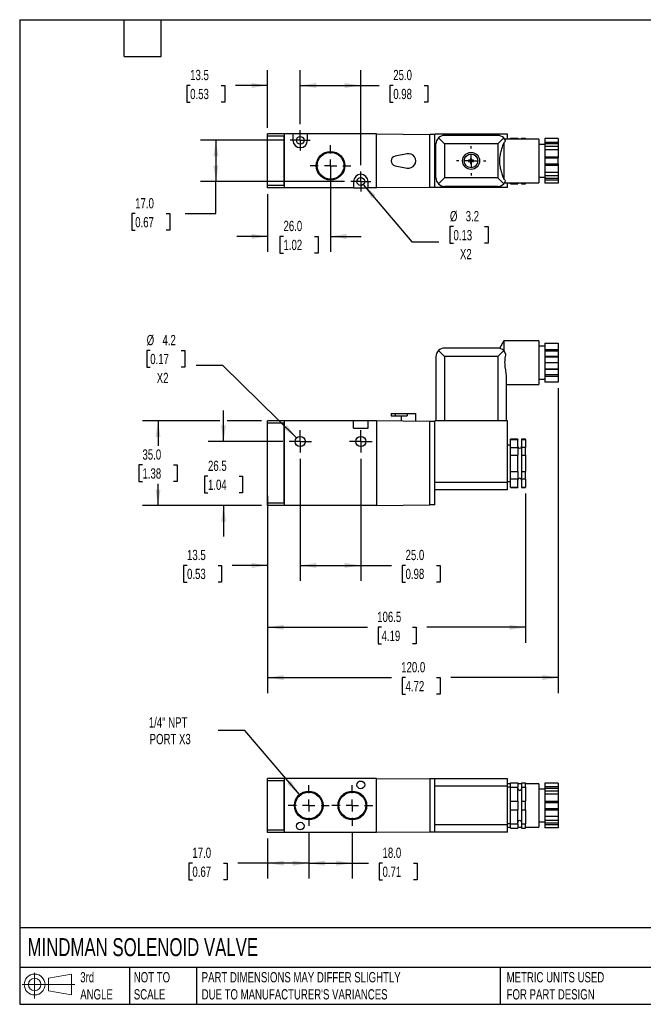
# Model space of a CAD drawing. Header units: millimetres. Extents: x 13 to 546, y 13 to 419.
# Tile 1 of 2: x 13 to 270, y 13 to 419. Entities that reach past the tile are written whole.
import ezdxf

# ---------------------------------------------------------------- set-up
doc = ezdxf.new("R2010")
doc.units = ezdxf.units.MM
doc.header["$LTSCALE"] = 2
doc.linetypes.add('SLD-Center', pattern=[19.05, 15.24, -1.27, 1.27, -1.27])
doc.linetypes.add('SLD-Solid', pattern=[0])
doc.layers.add('CENTER', color=40, linetype='SLD-Center')
doc.layers.add('SLD-DEFPOINTS', color=7, linetype='Continuous')
doc.layers.add('DIMENSIONS', color=140, linetype='SLD-Solid', lineweight=25)
doc.layers.add('TEXT', color=140, linetype='SLD-Solid', lineweight=25)
doc.styles.add('SLDTEXTSTYLE0', font='TXT', dxfattribs={"width": 0.7})
doc.dimstyles.new('SLDDIMSTYLE0', dxfattribs={"dimtxt": 4.316016, "dimasz": 6.604, "dimexe": 0, "dimexo": 0.0625, "dimgap": 1.079004, "dimtad": 0, "dimtih": 1, "dimtoh": 1, "dimdec": 1, "dimrnd": 1e-09, "dimzin": 12, "dimdsep": 46, "dimtxsty": 'SLDTEXTSTYLE0', "dimsah": 1, "dimcen": 0.09, "dimadec": 0, "dimazin": 3, "dimtfac": 1, "dimtdec": 1, "dimtmove": 0, "dimatfit": 0, "dimfxl": 0, "dimfrac": 2, "dimtolj": 1, "dimtzin": 12, "dimarcsym": 0})
doc.dimstyles.new('SLDDIMSTYLE1', dxfattribs={"dimtxt": 4.316016, "dimasz": 6.604, "dimexe": 0, "dimexo": 0.0625, "dimgap": 1.079004, "dimtad": 0, "dimtih": 1, "dimtoh": 1, "dimdec": 1, "dimrnd": 1e-09, "dimzin": 4, "dimdsep": 46, "dimtxsty": 'SLDTEXTSTYLE0', "dimsah": 1, "dimcen": 0.09, "dimadec": 0, "dimazin": 1, "dimtfac": 1, "dimtdec": 1, "dimtofl": 0, "dimtmove": 0, "dimatfit": 3, "dimfxl": 0, "dimfrac": 2, "dimtolj": 1, "dimtzin": 12, "dimarcsym": 0})
doc.dimstyles.new('SLDDIMSTYLE2', dxfattribs={"dimtxt": 4.316016, "dimasz": 6.604, "dimexe": 0, "dimexo": 0.0625, "dimgap": 1.079004, "dimtad": 0, "dimtih": 1, "dimtoh": 1, "dimdec": 1, "dimrnd": 1e-09, "dimzin": 12, "dimdsep": 46, "dimtxsty": 'SLDTEXTSTYLE0', "dimsah": 1, "dimcen": 0, "dimadec": 0, "dimazin": 3, "dimtfac": 1, "dimtdec": 1, "dimtofl": 0, "dimtmove": 0, "dimatfit": 3, "dimfxl": 0, "dimfrac": 2, "dimtolj": 1, "dimtzin": 12, "dimarcsym": 0})
doc.dimstyles.new('SLDDIMSTYLE3', dxfattribs={"dimtxt": 4.316016, "dimasz": 6.604, "dimexe": 0, "dimexo": 0.0625, "dimgap": 1.079004, "dimtad": 0, "dimtih": 1, "dimtoh": 1, "dimdec": 1, "dimrnd": 1e-09, "dimzin": 12, "dimdsep": 46, "dimtxsty": 'SLDTEXTSTYLE0', "dimsah": 1, "dimcen": 0.09, "dimadec": 0, "dimazin": 3, "dimtfac": 1, "dimtdec": 1, "dimtofl": 0, "dimtmove": 0, "dimatfit": 3, "dimfxl": 0, "dimfrac": 2, "dimtolj": 1, "dimtzin": 12, "dimarcsym": 0})
doc.dimstyles.new('SLDDIMSTYLE4', dxfattribs={"dimtxt": 4.316016, "dimasz": 6.604, "dimexe": 0, "dimexo": 0.0625, "dimgap": 1.079004, "dimtad": 0, "dimtih": 1, "dimtoh": 1, "dimdec": 1, "dimrnd": 1e-09, "dimzin": 4, "dimdsep": 46, "dimtxsty": 'SLDTEXTSTYLE0', "dimsah": 1, "dimcen": 0.09, "dimadec": 0, "dimazin": 1, "dimtfac": 1, "dimtdec": 1, "dimtmove": 0, "dimatfit": 0, "dimfxl": 0, "dimfrac": 2, "dimtolj": 1, "dimtzin": 12, "dimarcsym": 0})
doc.dimstyles.new('SLDDIMSTYLE5', dxfattribs={"dimtxt": 4.316016, "dimasz": 6.604, "dimexe": 0, "dimexo": 0.0625, "dimgap": 1.079004, "dimtad": 0, "dimtih": 1, "dimtoh": 1, "dimdec": 1, "dimrnd": 1e-09, "dimzin": 12, "dimdsep": 46, "dimtxsty": 'SLDTEXTSTYLE0', "dimsah": 1, "dimcen": 0, "dimadec": 0, "dimazin": 3, "dimtfac": 1, "dimtdec": 1, "dimtofl": 0, "dimtmove": 0, "dimatfit": 3, "dimfxl": 0, "dimfrac": 2, "dimtolj": 1, "dimtzin": 12, "dimarcsym": 0})

# ---------------------------------------------------------------- blocks, each defined once
blk = doc.blocks.new('Block11')
at = {"color": 7, "linetype": 'SLD-Solid', "lineweight": 18}
for p, q in [((5.18, 10.62), (5.18, 0)), ((10.96, 8.33), (20.35, 10.06)), ((10.96, 3.19), (10.96, 8.33)), ((20.35, 10.06), (20.35, 1.46)), ((0, 5.76), (21.75, 5.76)), ((10.96, 3.19), (20.35, 1.46))]:
    blk.add_line(p, q, dxfattribs=at)
for radius in [4.3, 2.57]:
    blk.add_circle((5.18, 5.76), radius, dxfattribs=at)
blk = doc.blocks.new('Block12')
at = {"layer": 'SLD-DEFPOINTS'}
blk.add_blockref('Block11', (0, 0), dxfattribs=at)
blk = doc.blocks.new('_D')
at = {"layer": 'DIMENSIONS'}
for p, q in [((128.51, 237.85), (128.51, 187.51)), ((115.01, 215.99), (115.01, 187.51)), ((81.78, 193.86), (80.33, 193.86)), ((80.33, 193.86), (80.33, 187)), ((94.6, 193.86), (96.05, 193.86)), ((96.05, 193.86), (96.05, 187)), ((115.01, 193.86), (100.45, 193.86)), ((128.51, 193.86), (141.21, 193.86)), ((80.33, 187), (81.78, 187)), ((96.05, 187), (94.6, 187))]:
    blk.add_line(p, q, dxfattribs=at)
for points in [[(115.01, 193.86), (108.41, 194.87), (108.41, 192.84)], [(128.51, 193.86), (135.11, 192.84), (135.11, 194.87)]]:
    blk.add_solid(points, dxfattribs=at)
at = {"layer": 'DIMENSIONS', "char_height": 4.233, "attachment_point": 1, "style": 'SLDTEXTSTYLE0'}
for s, insert in [('13.5', (81.78, 200.28)), ('0.53', (81.78, 192.46))]:
    blk.add_mtext(s, dxfattribs=dict(at, insert=insert))
blk = doc.blocks.new('_D_1')
at = {"layer": 'DIMENSIONS'}
for p, q in [((128.51, 237.85), (128.51, 187.51)), ((153.51, 237.85), (153.51, 187.51)), ((128.51, 193.86), (153.51, 193.86)), ((153.51, 193.86), (166.14, 193.86)), ((171.99, 193.86), (170.54, 193.86)), ((170.54, 193.86), (170.54, 187)), ((184.81, 193.86), (186.26, 193.86)), ((186.26, 193.86), (186.26, 187)), ((170.54, 187), (171.99, 187)), ((186.26, 187), (184.81, 187))]:
    blk.add_line(p, q, dxfattribs=at)
for points in [[(128.51, 193.86), (135.11, 192.84), (135.11, 194.87)], [(153.51, 193.86), (146.91, 194.87), (146.91, 192.84)]]:
    blk.add_solid(points, dxfattribs=at)
at = {"layer": 'DIMENSIONS', "char_height": 4.233, "attachment_point": 1, "style": 'SLDTEXTSTYLE0'}
for s, insert in [('25.0', (171.99, 200.28)), ('0.98', (171.99, 192.46))]:
    blk.add_mtext(s, dxfattribs=dict(at, insert=insert))
blk = doc.blocks.new('_D_2')
at = {"layer": 'DIMENSIONS'}
for p, q in [((66.59, 282.56), (65.14, 282.56)), ((65.14, 282.56), (65.14, 275.7)), ((79.41, 282.56), (80.86, 282.56)), ((80.86, 282.56), (80.86, 275.7)), ((65.14, 275.7), (66.59, 275.7)), ((80.86, 275.7), (79.41, 275.7)), ((96.6, 276.3), (85.49, 276.3)), ((127.01, 246.5), (96.6, 276.3))]:
    blk.add_line(p, q, dxfattribs=at)
blk.add_solid([(127.01, 246.5), (123, 251.84), (121.58, 250.39)], dxfattribs=at)
at = {"layer": 'DIMENSIONS', "char_height": 4.233, "attachment_point": 1, "style": 'SLDTEXTSTYLE0'}
for s, insert in [('%%c', (65.12, 288.99)), ('4.2', (71.64, 288.99)), ('0.17', (66.59, 281.16)), ('X2', (69.27, 273.34))]:
    blk.add_mtext(s, dxfattribs=dict(at, insert=insert))
blk = doc.blocks.new('_D_3')
at = {"layer": 'DIMENSIONS'}
for p, q in [((96.84, 245.03), (96.84, 257.73)), ((121.33, 245.03), (90.49, 245.03)), ((90.43, 230.67), (88.98, 230.67)), ((88.98, 230.67), (88.98, 223.81)), ((103.26, 230.67), (104.7, 230.67)), ((104.7, 230.67), (104.7, 223.81)), ((88.98, 223.81), (90.43, 223.81)), ((104.7, 223.81), (103.26, 223.81)), ((112.47, 218.53), (90.49, 218.53)), ((96.84, 218.53), (96.84, 205.83))]:
    blk.add_line(p, q, dxfattribs=at)
for points in [[(96.84, 245.03), (97.86, 251.63), (95.83, 251.63)], [(96.84, 218.53), (95.83, 211.92), (97.86, 211.92)]]:
    blk.add_solid(points, dxfattribs=at)
at = {"layer": 'DIMENSIONS', "char_height": 4.233, "attachment_point": 1, "style": 'SLDTEXTSTYLE0'}
for s, insert in [('26.5', (90.43, 237.1)), ('1.04', (90.43, 229.27))]:
    blk.add_mtext(s, dxfattribs=dict(at, insert=insert))
blk = doc.blocks.new('_D_4')
at = {"layer": 'DIMENSIONS'}
for p, q in [((235.01, 266.99), (235.01, 141.19)), ((115.01, 215.99), (115.01, 141.19)), ((115.01, 147.54), (166.14, 147.54)), ((171.99, 147.54), (170.54, 147.54)), ((170.54, 147.54), (170.54, 140.68)), ((184.81, 147.54), (186.26, 147.54)), ((186.26, 147.54), (186.26, 140.68)), ((235.01, 147.54), (190.66, 147.54)), ((170.54, 140.68), (171.99, 140.68)), ((186.26, 140.68), (184.81, 140.68))]:
    blk.add_line(p, q, dxfattribs=at)
for points in [[(115.01, 147.54), (121.61, 146.53), (121.61, 148.56)], [(235.01, 147.54), (228.41, 148.56), (228.41, 146.53)]]:
    blk.add_solid(points, dxfattribs=at)
at = {"layer": 'DIMENSIONS', "char_height": 4.233, "attachment_point": 1, "style": 'SLDTEXTSTYLE0'}
for s, insert in [('120.0', (170.19, 153.97)), ('4.72', (171.99, 146.14))]:
    blk.add_mtext(s, dxfattribs=dict(at, insert=insert))
blk = doc.blocks.new('_D_5')
at = {"layer": 'DIMENSIONS'}
for p, q in [((95.32, 253.53), (63.45, 253.53)), ((69.8, 253.53), (69.8, 243.15)), ((112.47, 253.53), (98.37, 253.53)), ((63.39, 235.32), (61.94, 235.32)), ((61.94, 235.32), (61.94, 228.46)), ((76.22, 235.32), (77.67, 235.32)), ((77.67, 235.32), (77.67, 228.46)), ((61.94, 228.46), (63.39, 228.46)), ((77.67, 228.46), (76.22, 228.46)), ((69.8, 218.53), (69.8, 227.5)), ((112.47, 218.53), (63.45, 218.53))]:
    blk.add_line(p, q, dxfattribs=at)
for points in [[(69.8, 253.53), (68.79, 246.92), (70.82, 246.92)], [(69.8, 218.53), (70.82, 225.13), (68.79, 225.13)]]:
    blk.add_solid(points, dxfattribs=at)
at = {"layer": 'DIMENSIONS', "char_height": 4.233, "attachment_point": 1, "style": 'SLDTEXTSTYLE0'}
for s, insert in [('35.0', (63.39, 241.75)), ('1.38', (63.39, 233.92))]:
    blk.add_mtext(s, dxfattribs=dict(at, insert=insert))
blk = doc.blocks.new('_D_6')
at = {"layer": 'DIMENSIONS'}
for p, q in [((115.01, 222.59), (115.01, 161.96)), ((221.51, 223.49), (221.51, 161.96)), ((115.01, 168.31), (156.23, 168.31)), ((162.08, 168.31), (160.63, 168.31)), ((160.63, 168.31), (160.63, 161.45)), ((174.9, 168.31), (176.35, 168.31)), ((176.35, 168.31), (176.35, 161.45)), ((221.51, 168.31), (180.75, 168.31)), ((160.63, 161.45), (162.08, 161.45)), ((176.35, 161.45), (174.9, 161.45))]:
    blk.add_line(p, q, dxfattribs=at)
for points in [[(115.01, 168.31), (121.61, 167.29), (121.61, 169.32)], [(221.51, 168.31), (214.91, 169.32), (214.91, 167.29)]]:
    blk.add_solid(points, dxfattribs=at)
at = {"layer": 'DIMENSIONS', "char_height": 4.233, "attachment_point": 1, "style": 'SLDTEXTSTYLE0'}
for s, insert in [('106.5', (160.28, 174.73)), ('4.19', (162.08, 166.9))]:
    blk.add_mtext(s, dxfattribs=dict(at, insert=insert))
blk = doc.blocks.new('SW_CENTERMARKSYMBOL_0')
at = {"layer": 'CENTER', "color": 0}
for p, q in [((0, 2.54), (0, 4.64)), ((-2.54, 0), (-4.64, 0)), ((0, 0), (-2.54, 0)), ((0, 0), (0, 2.54)), ((0, 0), (0, -2.54)), ((0, 0), (2.54, 0)), ((2.54, 0), (4.64, 0)), ((0, -2.54), (0, -4.64))]:
    blk.add_line(p, q, dxfattribs=at)
blk = doc.blocks.new('SW_CENTERMARKSYMBOL_1')
at = {"layer": 'CENTER', "color": 0}
for p, q in [((0, 2.54), (0, 4.64)), ((-2.54, 0), (-4.64, 0)), ((0, 0), (-2.54, 0)), ((0, 0), (0, 2.54)), ((0, 0), (0, -2.54)), ((0, 0), (2.54, 0)), ((2.54, 0), (4.64, 0)), ((0, -2.54), (0, -4.64))]:
    blk.add_line(p, q, dxfattribs=at)
blk = doc.blocks.new('_D_10')
at = {"layer": 'DIMENSIONS'}
for p, q in [((115.01, 374.5), (115.01, 398.31)), ((128.51, 375.99), (128.51, 398.31)), ((83.08, 391.96), (81.63, 391.96)), ((81.63, 391.96), (81.63, 385.1)), ((95.9, 391.96), (97.35, 391.96)), ((97.35, 391.96), (97.35, 385.1)), ((115.01, 391.96), (101.75, 391.96)), ((128.51, 391.96), (141.21, 391.96)), ((81.63, 385.1), (83.08, 385.1)), ((97.35, 385.1), (95.9, 385.1))]:
    blk.add_line(p, q, dxfattribs=at)
for points in [[(115.01, 391.96), (108.41, 392.97), (108.41, 390.94)], [(128.51, 391.96), (135.11, 390.94), (135.11, 392.97)]]:
    blk.add_solid(points, dxfattribs=at)
at = {"layer": 'DIMENSIONS', "char_height": 4.233, "attachment_point": 1, "style": 'SLDTEXTSTYLE0'}
for s, insert in [('13.5', (83.08, 398.38)), ('0.53', (83.08, 390.55))]:
    blk.add_mtext(s, dxfattribs=dict(at, insert=insert))
blk = doc.blocks.new('_D_11')
at = {"layer": 'DIMENSIONS'}
for p, q in [((128.51, 375.99), (128.51, 398.31)), ((153.51, 358.99), (153.51, 398.31)), ((128.51, 391.96), (153.51, 391.96)), ((153.51, 391.96), (161.06, 391.96)), ((166.91, 391.96), (165.46, 391.96)), ((165.46, 391.96), (165.46, 385.1)), ((179.73, 391.96), (181.18, 391.96)), ((181.18, 391.96), (181.18, 385.1)), ((165.46, 385.1), (166.91, 385.1)), ((181.18, 385.1), (179.73, 385.1))]:
    blk.add_line(p, q, dxfattribs=at)
for points in [[(128.51, 391.96), (135.11, 390.94), (135.11, 392.97)], [(153.51, 391.96), (146.91, 392.97), (146.91, 390.94)]]:
    blk.add_solid(points, dxfattribs=at)
at = {"layer": 'DIMENSIONS', "char_height": 4.233, "attachment_point": 1, "style": 'SLDTEXTSTYLE0'}
for s, insert in [('25.0', (166.91, 398.38)), ('0.98', (166.91, 390.55))]:
    blk.add_mtext(s, dxfattribs=dict(at, insert=insert))
blk = doc.blocks.new('_D_12')
at = {"layer": 'DIMENSIONS'}
for p, q in [((121.83, 369.31), (87.34, 369.31)), ((93.69, 369.31), (93.69, 352.31)), ((146.83, 352.31), (87.34, 352.31)), ((93.69, 339.04), (93.69, 352.31)), ((60.39, 339.04), (58.94, 339.04)), ((58.94, 339.04), (58.94, 332.18)), ((73.21, 339.04), (74.66, 339.04)), ((74.66, 339.04), (74.66, 332.18)), ((80.99, 339.04), (93.69, 339.04)), ((58.94, 332.18), (60.39, 332.18)), ((74.66, 332.18), (73.21, 332.18))]:
    blk.add_line(p, q, dxfattribs=at)
for points in [[(93.69, 369.31), (92.68, 362.7), (94.71, 362.7)], [(93.69, 352.31), (94.71, 358.91), (92.68, 358.91)]]:
    blk.add_solid(points, dxfattribs=at)
at = {"layer": 'DIMENSIONS', "char_height": 4.233, "attachment_point": 1, "style": 'SLDTEXTSTYLE0'}
for s, insert in [('17.0', (60.39, 345.46)), ('0.67', (60.39, 337.63))]:
    blk.add_mtext(s, dxfattribs=dict(at, insert=insert))
blk = doc.blocks.new('_D_13')
at = {"layer": 'DIMENSIONS'}
for p, q in [((154.54, 351.08), (174.57, 327.42)), ((191.76, 333.69), (190.31, 333.69)), ((190.31, 333.69), (190.31, 326.83)), ((204.58, 333.69), (206.03, 333.69)), ((206.03, 333.69), (206.03, 326.83)), ((174.57, 327.42), (185.69, 327.42)), ((190.31, 326.83), (191.76, 326.83)), ((206.03, 326.83), (204.58, 326.83))]:
    blk.add_line(p, q, dxfattribs=at)
blk.add_solid([(154.54, 351.08), (158.04, 345.39), (159.59, 346.7)], dxfattribs=at)
at = {"layer": 'DIMENSIONS', "char_height": 4.233, "attachment_point": 1, "style": 'SLDTEXTSTYLE0'}
for s, insert in [('%%c', (190.3, 340.12)), ('3.2', (196.81, 340.12)), ('0.13', (191.76, 332.29)), ('X2', (194.44, 324.46))]:
    blk.add_mtext(s, dxfattribs=dict(at, insert=insert))
blk = doc.blocks.new('_D_14')
at = {"layer": 'DIMENSIONS'}
for p, q in [((141.01, 356.27), (141.01, 323.31)), ((115.01, 347.12), (115.01, 323.31)), ((115.01, 329.66), (102.31, 329.66)), ((121.6, 329.66), (120.15, 329.66)), ((120.15, 329.66), (120.15, 322.8)), ((134.42, 329.66), (135.87, 329.66)), ((135.87, 329.66), (135.87, 322.8)), ((141.01, 329.66), (153.71, 329.66)), ((120.15, 322.8), (121.6, 322.8)), ((135.87, 322.8), (134.42, 322.8))]:
    blk.add_line(p, q, dxfattribs=at)
for points in [[(115.01, 329.66), (108.41, 330.67), (108.41, 328.64)], [(141.01, 329.66), (147.61, 328.64), (147.61, 330.67)]]:
    blk.add_solid(points, dxfattribs=at)
at = {"layer": 'DIMENSIONS', "char_height": 4.233, "attachment_point": 1, "style": 'SLDTEXTSTYLE0'}
for s, insert in [('26.0', (121.6, 336.08)), ('1.02', (121.6, 328.25))]:
    blk.add_mtext(s, dxfattribs=dict(at, insert=insert))
blk = doc.blocks.new('SW_CENTERMARKSYMBOL_4')
at = {"layer": 'CENTER', "color": 0}
for p, q in [((0, 5.08), (0, 6.04)), ((-5.08, 0), (-6.04, 0)), ((0, 0), (-2.54, 0)), ((0, 0), (0, 2.54)), ((0, 0), (0, -2.54)), ((0, 0), (2.54, 0)), ((5.08, 0), (6.04, 0)), ((0, -5.08), (0, -6.04))]:
    blk.add_line(p, q, dxfattribs=at)
blk = doc.blocks.new('SW_CENTERMARKSYMBOL_5')
at = {"layer": 'CENTER', "color": 0}
for p, q in [((0, 2.54), (0, 4.14)), ((-2.54, 0), (-4.14, 0)), ((0, 0), (-2.54, 0)), ((0, 0), (0, 2.54)), ((0, 0), (0, -2.54)), ((0, 0), (2.54, 0)), ((2.54, 0), (4.14, 0)), ((0, -2.54), (0, -4.14))]:
    blk.add_line(p, q, dxfattribs=at)
blk = doc.blocks.new('SW_CENTERMARKSYMBOL_6')
at = {"layer": 'CENTER', "color": 0}
for p, q in [((0, 2.54), (0, 4.14)), ((-2.54, 0), (-4.14, 0)), ((0, 0), (-2.54, 0)), ((0, 0), (0, 2.54)), ((0, 0), (0, -2.54)), ((0, 0), (2.54, 0)), ((2.54, 0), (4.14, 0)), ((0, -2.54), (0, -4.14))]:
    blk.add_line(p, q, dxfattribs=at)
blk = doc.blocks.new('SW_CENTERMARKSYMBOL_7')
at = {"layer": 'CENTER', "color": 0}
for p, q in [((0, 5.08), (0, 8.45)), ((-5.08, 0), (-8.45, 0)), ((0, 0), (-2.54, 0)), ((0, 0), (0, 2.54)), ((0, 0), (0, -2.54)), ((0, 0), (2.54, 0)), ((5.08, 0), (8.45, 0)), ((0, -5.08), (0, -8.45))]:
    blk.add_line(p, q, dxfattribs=at)
blk = doc.blocks.new('_D_15')
at = {"layer": 'DIMENSIONS'}
for p, q in [((132.01, 83.77), (132.01, 64.6)), ((115.01, 81.07), (115.01, 64.6)), ((84, 70.95), (82.55, 70.95)), ((82.55, 70.95), (82.55, 64.09)), ((96.83, 70.95), (98.28, 70.95)), ((98.28, 70.95), (98.28, 64.09)), ((115.01, 70.95), (102.68, 70.95)), ((132.01, 70.95), (115.01, 70.95)), ((82.55, 64.09), (84, 64.09)), ((98.28, 64.09), (96.83, 64.09))]:
    blk.add_line(p, q, dxfattribs=at)
for points in [[(115.01, 70.95), (121.61, 69.93), (121.61, 71.96)], [(132.01, 70.95), (125.41, 71.96), (125.41, 69.93)]]:
    blk.add_solid(points, dxfattribs=at)
at = {"layer": 'DIMENSIONS', "char_height": 4.233, "attachment_point": 1, "style": 'SLDTEXTSTYLE0'}
for s, insert in [('17.0', (84, 77.37)), ('0.67', (84, 69.54))]:
    blk.add_mtext(s, dxfattribs=dict(at, insert=insert))
blk = doc.blocks.new('_D_16')
at = {"layer": 'DIMENSIONS'}
for p, q in [((132.01, 83.77), (132.01, 64.6)), ((150.01, 83.77), (150.01, 64.6)), ((132.01, 70.95), (150.01, 70.95)), ((150.01, 70.95), (156.63, 70.95)), ((162.48, 70.95), (161.03, 70.95)), ((161.03, 70.95), (161.03, 64.09)), ((175.3, 70.95), (176.75, 70.95)), ((176.75, 70.95), (176.75, 64.09)), ((161.03, 64.09), (162.48, 64.09)), ((176.75, 64.09), (175.3, 64.09))]:
    blk.add_line(p, q, dxfattribs=at)
for points in [[(132.01, 70.95), (138.61, 69.93), (138.61, 71.96)], [(150.01, 70.95), (143.41, 71.96), (143.41, 69.93)]]:
    blk.add_solid(points, dxfattribs=at)
at = {"layer": 'DIMENSIONS', "char_height": 4.233, "attachment_point": 1, "style": 'SLDTEXTSTYLE0'}
for s, insert in [('18.0', (162.48, 77.37)), ('0.71', (162.48, 69.54))]:
    blk.add_mtext(s, dxfattribs=dict(at, insert=insert))
blk = doc.blocks.new('_D_17')
at = {"layer": 'DIMENSIONS'}
for p, q in [((105.7, 125.7), (94.59, 125.7)), ((128.18, 99.27), (105.7, 125.7))]:
    blk.add_line(p, q, dxfattribs=at)
blk.add_solid([(128.18, 99.27), (124.68, 104.96), (123.13, 103.64)], dxfattribs=at)
at = {"layer": 'DIMENSIONS', "char_height": 4.233, "attachment_point": 1, "style": 'SLDTEXTSTYLE0'}
for s, insert in [('1/4" NPT', (65.99, 131.16)), ('PORT X3', (66.35, 124.3))]:
    blk.add_mtext(s, dxfattribs=dict(at, insert=insert))
blk = doc.blocks.new('SW_CENTERMARKSYMBOL_8')
at = {"layer": 'CENTER', "color": 0}
for p, q in [((0, 5.08), (0, 8.45)), ((-5.08, 0), (-8.45, 0)), ((0, 0), (-2.54, 0)), ((0, 0), (0, 2.54)), ((0, 0), (0, -2.54)), ((0, 0), (2.54, 0)), ((5.08, 0), (8.45, 0)), ((0, -5.08), (0, -8.45))]:
    blk.add_line(p, q, dxfattribs=at)
blk = doc.blocks.new('SW_CENTERMARKSYMBOL_9')
at = {"layer": 'CENTER', "color": 0}
for p, q in [((0, 5.08), (0, 8.45)), ((-5.08, 0), (-8.45, 0)), ((0, 0), (-2.54, 0)), ((0, 0), (0, 2.54)), ((0, 0), (0, -2.54)), ((0, 0), (2.54, 0)), ((5.08, 0), (8.45, 0)), ((0, -5.08), (0, -8.45))]:
    blk.add_line(p, q, dxfattribs=at)

msp = doc.modelspace()

# ---------------------------------------------------------------- linework, layer by layer
for p, q in [((121.91, 371.96), (115.01, 371.96)), ((115.01, 370.96), (115.01, 371.96)), ((121.91, 370.96), (115.01, 370.96)), ((115.01, 350.66), (115.01, 370.96)), ((121.91, 371.96), (121.91, 371.91)), ((121.91, 371.91), (122.01, 371.91)), ((122.01, 371.27), (121.91, 371.27)), ((121.91, 371.27), (121.91, 370.96)), ((121.91, 350.66), (121.91, 370.96)), ((122.01, 349.66), (122.01, 371.96)), ((125.51, 371.96), (122.01, 371.96)), ((125.51, 371.96), (125.51, 369.31)), ((131.51, 371.96), (125.51, 371.96)), ((131.51, 369.31), (131.51, 371.96)), ((160.01, 371.96), (131.51, 371.96)), ((160.01, 349.66), (160.01, 371.96)), ((160.01, 371.96), (182.01, 371.76)), ((182.01, 349.86), (182.01, 371.76)), ((184.01, 371.76), (182.01, 371.76)), ((214.01, 371.81), (184.01, 371.81)), ((184.01, 349.81), (184.01, 371.81)), ((185.54, 370.28), (188.01, 367.81)), ((210.01, 371.31), (188.01, 371.31)), ((210.01, 367.81), (212.49, 370.28)), ((214.01, 369.81), (214.01, 371.81)), ((215.31, 370.22), (218.36, 370.22)), ((215.31, 369.81), (215.31, 370.22)), ((218.36, 370.22), (218.36, 369.81)), ((219.86, 370.22), (221.51, 370.22)), ((219.86, 370.22), (219.86, 369.81)), ((221.51, 369.81), (221.51, 370.22)), ((235.01, 370.04), (229.51, 370.04)), ((229.51, 370.04), (229.51, 368.61)), ((235.01, 370.04), (235.01, 368.61)), ((184.51, 353.81), (184.51, 367.81)), ((188.01, 367.81), (188.01, 353.81)), ((210.01, 367.81), (188.01, 367.81)), ((210.01, 367.81), (210.01, 353.81)), ((212.51, 368.32), (212.51, 353.29)), ((227.01, 369.81), (212.9, 369.81)), ((227.01, 369.81), (227.01, 351.81)), ((229.51, 367.56), (227.01, 367.56)), ((229.51, 368.61), (235.01, 368.61)), ((229.51, 368.61), (229.51, 367.93)), ((229.51, 367.93), (235.01, 367.93)), ((229.51, 367.93), (229.51, 366.86)), ((229.51, 366.86), (235.01, 366.86)), ((229.51, 366.86), (229.51, 365.42)), ((235.01, 368.61), (235.01, 367.93)), ((235.01, 367.93), (235.01, 366.86)), ((235.01, 366.86), (235.01, 365.42)), ((172.63, 363.75), (167.63, 362.77)), ((199.26, 361.81), (198.76, 361.81)), ((198.76, 361.81), (198.76, 361.06)), ((199.26, 361.06), (199.26, 361.81)), ((235.01, 365.42), (229.51, 365.42)), ((229.51, 365.42), (229.51, 362.56)), ((229.51, 362.56), (235.01, 362.56)), ((229.51, 362.56), (229.51, 362.06)), ((229.51, 362.06), (235.01, 362.06)), ((229.51, 362.06), (229.51, 359.56)), ((235.01, 365.42), (235.01, 362.56)), ((235.01, 362.56), (235.01, 362.06)), ((235.01, 359.56), (235.01, 362.06)), ((167.63, 358.84), (172.63, 357.86)), ((198.76, 361.06), (198.01, 361.06)), ((198.01, 361.06), (198.01, 360.56)), ((198.01, 360.56), (198.76, 360.56)), ((198.76, 360.56), (198.76, 359.81)), ((198.76, 359.81), (199.26, 359.81)), ((200.01, 361.06), (199.26, 361.06)), ((199.26, 359.81), (199.26, 360.56)), ((199.26, 360.56), (200.01, 360.56)), ((200.01, 360.56), (200.01, 361.06)), ((229.51, 359.56), (235.01, 359.56)), ((229.51, 359.56), (229.51, 359.06)), ((229.51, 359.06), (235.01, 359.06)), ((229.51, 359.06), (229.51, 356.19)), ((235.01, 359.56), (235.01, 359.06)), ((235.01, 359.06), (235.01, 356.19)), ((188.01, 353.81), (185.54, 351.33)), ((210.01, 353.81), (188.01, 353.81)), ((212.49, 351.33), (210.01, 353.81)), ((227.01, 354.06), (229.51, 354.06)), ((229.51, 356.19), (235.01, 356.19)), ((229.51, 356.19), (229.51, 354.75)), ((229.51, 354.75), (235.01, 354.75)), ((229.51, 354.75), (229.51, 353.68)), ((229.51, 353.68), (235.01, 353.68)), ((229.51, 353.68), (229.51, 353)), ((235.01, 356.19), (235.01, 354.75)), ((235.01, 354.75), (235.01, 353.68)), ((235.01, 353.68), (235.01, 353)), ((121.91, 350.66), (115.01, 350.66)), ((115.01, 349.66), (115.01, 350.66)), ((121.91, 349.66), (115.01, 349.66)), ((121.91, 350.66), (121.91, 350.34)), ((121.91, 350.34), (122.01, 350.34)), ((122.01, 349.71), (121.91, 349.71)), ((121.91, 349.71), (121.91, 349.66)), ((150.51, 349.66), (122.01, 349.66)), ((150.51, 352.31), (150.51, 349.66)), ((150.51, 349.66), (156.51, 349.66)), ((156.51, 349.66), (156.51, 352.31)), ((160.01, 349.66), (156.51, 349.66)), ((182.01, 349.86), (160.01, 349.66)), ((184.01, 349.86), (182.01, 349.86)), ((214.01, 349.81), (184.01, 349.81)), ((210.01, 350.31), (188.01, 350.31)), ((212.9, 351.81), (227.01, 351.81)), ((214.01, 349.81), (214.01, 351.81)), ((215.31, 351.39), (215.31, 351.81)), ((215.31, 351.39), (218.36, 351.39)), ((215.31, 351.39), (218.36, 351.39)), ((218.36, 351.81), (218.36, 351.39)), ((219.86, 351.81), (219.86, 351.39)), ((219.86, 351.39), (221.51, 351.39)), ((219.86, 351.39), (221.51, 351.39)), ((221.51, 351.39), (221.51, 351.81)), ((229.51, 353), (235.01, 353)), ((229.51, 353), (229.51, 351.57)), ((235.01, 351.57), (229.51, 351.57)), ((235.01, 353), (235.01, 351.57)), ((212.51, 286.53), (210.74, 283.45)), ((227.01, 286.53), (212.51, 286.53)), ((212.51, 286.53), (212.51, 282.48)), ((227.01, 286.53), (227.01, 268.53)), ((229.51, 285.53), (235.01, 285.53)), ((229.51, 285.53), (229.51, 283.04)), ((235.01, 285.53), (235.01, 283.04)), ((185.54, 282.5), (188.01, 280.03)), ((210.01, 283.53), (188.01, 283.53)), ((210.01, 280.03), (212.49, 282.5)), ((229.51, 284.28), (227.01, 284.28)), ((229.51, 283.04), (235.01, 283.04)), ((229.51, 283.04), (229.51, 282.36)), ((229.51, 282.36), (235.01, 282.36)), ((229.51, 282.36), (229.51, 280.19)), ((235.01, 283.04), (235.01, 282.36)), ((235.01, 282.36), (235.01, 280.19)), ((184.51, 280.03), (184.51, 253.53)), ((210.01, 280.03), (188.01, 280.03)), ((188.01, 280.03), (188.01, 253.53)), ((210.01, 280.03), (210.01, 253.53)), ((229.51, 280.19), (235.01, 280.19)), ((229.51, 280.19), (229.51, 280.01)), ((229.51, 280.01), (229.51, 277.53)), ((229.51, 280.01), (235.01, 280.01)), ((235.01, 277.53), (229.51, 277.53)), ((229.51, 277.53), (229.51, 275.04)), ((235.01, 280.19), (235.01, 280.01)), ((235.01, 280.01), (235.01, 277.53)), ((235.01, 277.53), (235.01, 275.04)), ((229.51, 275.04), (235.01, 275.04)), ((229.51, 275.04), (229.51, 274.86)), ((229.51, 274.86), (235.01, 274.86)), ((229.51, 274.86), (229.51, 272.69)), ((229.51, 272.69), (235.01, 272.69)), ((229.51, 272.69), (229.51, 272.01)), ((235.01, 275.04), (235.01, 274.86)), ((235.01, 274.86), (235.01, 272.69)), ((235.01, 272.69), (235.01, 272.01)), ((213.51, 271.87), (213.51, 253.53)), ((213.51, 268.53), (227.01, 268.53)), ((227.01, 270.78), (229.51, 270.78)), ((229.51, 272.01), (235.01, 272.01)), ((229.51, 272.01), (229.51, 269.53)), ((235.01, 269.53), (229.51, 269.53)), ((235.01, 272.01), (235.01, 269.53)), ((166.01, 256.53), (166.01, 255.53)), ((166.01, 256.53), (167.63, 256.53)), ((167.63, 256.53), (167.63, 255.53)), ((167.63, 256.53), (172.63, 256.53)), ((172.63, 256.53), (172.63, 255.53)), ((172.63, 256.53), (176.21, 256.53)), ((176.21, 253.31), (176.21, 256.53)), ((115.01, 252.53), (115.01, 253.53)), ((121.91, 253.53), (115.01, 253.53)), ((121.91, 252.53), (115.01, 252.53)), ((115.01, 219.53), (115.01, 252.53)), ((121.91, 253.53), (121.91, 253.48)), ((121.91, 253.48), (122.01, 253.48)), ((122.01, 252.84), (121.91, 252.84)), ((121.91, 252.84), (121.91, 252.53)), ((121.91, 219.53), (121.91, 252.53)), ((122.01, 218.53), (122.01, 253.53)), ((150.51, 253.53), (122.01, 253.53)), ((150.51, 250.53), (150.51, 253.53)), ((156.51, 253.53), (150.51, 253.53)), ((156.51, 250.53), (156.51, 253.53)), ((160.01, 253.53), (156.51, 253.53)), ((160.01, 253.53), (160.01, 218.53)), ((182.01, 253.23), (160.01, 253.53)), ((166.01, 255.53), (167.63, 255.53)), ((167.63, 255.53), (172.63, 255.53)), ((170.21, 255.53), (170.21, 253.39)), ((182.01, 218.83), (182.01, 253.23)), ((184.01, 253.23), (182.01, 253.23)), ((214.01, 253.53), (184.01, 253.53)), ((184.01, 228.03), (184.01, 253.53)), ((214.01, 228.03), (214.01, 253.53)), ((150.51, 250.53), (156.51, 250.53)), ((218.36, 246.03), (215.31, 246.03)), ((215.31, 245.86), (215.31, 246.03)), ((215.31, 245.86), (218.36, 245.86)), ((215.31, 242.5), (215.31, 245.86)), ((218.36, 246.03), (218.36, 245.86)), ((218.36, 242.5), (218.36, 245.86)), ((221.51, 246.03), (219.86, 246.03)), ((219.86, 246.03), (219.86, 245.86)), ((219.86, 245.86), (221.51, 245.86)), ((219.86, 245.86), (219.86, 242.5)), ((221.51, 245.86), (221.51, 246.03)), ((221.51, 245.86), (221.51, 242.5)), ((215.31, 243.53), (214.01, 243.53)), ((215.31, 242.5), (218.36, 242.5)), ((215.31, 239.39), (215.31, 242.5)), ((218.36, 242.5), (218.36, 239.39)), ((221.51, 242.5), (219.86, 242.5)), ((219.86, 242.5), (219.86, 239.39)), ((221.51, 239.39), (221.51, 242.5)), ((215.31, 232.66), (215.31, 239.39)), ((215.31, 239.39), (218.36, 239.39)), ((218.36, 232.66), (218.36, 239.39)), ((219.86, 239.39), (221.51, 239.39)), ((219.86, 239.39), (219.86, 232.66)), ((221.51, 239.39), (221.51, 232.66)), ((215.31, 229.55), (215.31, 232.66)), ((215.31, 232.66), (218.36, 232.66)), ((218.36, 232.66), (218.36, 229.55)), ((219.86, 232.66), (219.86, 229.55)), ((219.86, 232.66), (221.51, 232.66)), ((221.51, 229.55), (221.51, 232.66)), ((214.01, 228.03), (184.01, 228.03)), ((184.01, 227.48), (184.01, 228.03)), ((214.01, 228.53), (215.31, 228.53)), ((214.01, 225.03), (214.01, 228.03)), ((215.31, 229.55), (218.36, 229.55)), ((215.31, 226.19), (215.31, 229.55)), ((218.36, 226.19), (218.36, 229.55)), ((219.86, 229.55), (221.51, 229.55)), ((219.86, 229.55), (219.86, 226.19)), ((221.51, 229.55), (221.51, 226.19)), ((184.01, 218.83), (184.01, 227.48)), ((214.01, 225.03), (184.01, 225.03)), ((215.31, 226.19), (218.36, 226.19)), ((215.31, 226.03), (215.31, 226.19)), ((215.31, 226.03), (218.36, 226.03)), ((218.36, 226.19), (218.36, 226.03)), ((219.86, 226.19), (221.51, 226.19)), ((219.86, 226.19), (219.86, 226.03)), ((219.86, 226.03), (221.51, 226.03)), ((221.51, 226.03), (221.51, 226.19)), ((121.91, 219.53), (115.01, 219.53)), ((115.01, 218.53), (115.01, 219.53)), ((121.91, 219.53), (121.91, 219.21)), ((121.91, 218.53), (115.01, 218.53)), ((121.91, 219.21), (122.01, 219.21)), ((122.01, 218.58), (121.91, 218.58)), ((121.91, 218.58), (121.91, 218.53)), ((160.01, 218.53), (122.01, 218.53)), ((160.01, 218.53), (182.01, 218.83)), ((184.01, 218.83), (182.01, 218.83)), ((121.91, 105.91), (115.01, 105.91)), ((115.01, 104.91), (115.01, 105.91)), ((121.91, 105.91), (121.91, 105.86)), ((121.91, 105.86), (122.01, 105.86)), ((160.01, 105.91), (122.01, 105.91)), ((122.01, 83.61), (122.01, 105.91)), ((160.01, 83.61), (160.01, 105.91)), ((160.01, 105.91), (182.01, 105.71)), ((182.01, 105.71), (182.01, 83.81)), ((184.01, 105.71), (182.01, 105.71)), ((184.01, 105.71), (184.01, 105.76)), ((214.01, 105.76), (184.01, 105.76)), ((184.01, 83.81), (184.01, 105.71)), ((214.01, 102.76), (214.01, 105.76)), ((121.91, 104.91), (115.01, 104.91)), ((115.01, 84.61), (115.01, 104.91)), ((122.01, 105.23), (121.91, 105.23)), ((121.91, 105.23), (121.91, 104.91)), ((121.91, 84.61), (121.91, 104.91)), ((214.01, 102.76), (184.01, 102.76)), ((215.31, 103.76), (214.01, 103.76)), ((214.01, 86.76), (214.01, 102.76)), ((215.31, 102.26), (214.01, 102.26)), ((215.31, 104.18), (218.36, 104.18)), ((215.31, 102.39), (215.31, 104.18)), ((215.31, 102.39), (218.36, 102.39)), ((215.31, 96.56), (215.31, 102.39)), ((218.36, 104.18), (218.36, 102.39)), ((219.86, 103.76), (218.36, 103.76)), ((218.36, 96.56), (218.36, 102.39)), ((219.86, 104.18), (221.51, 104.18)), ((219.86, 104.18), (219.86, 102.39)), ((219.86, 102.39), (221.51, 102.39)), ((219.86, 102.39), (219.86, 96.56)), ((221.51, 102.39), (221.51, 104.18)), ((227.01, 103.76), (221.51, 103.76)), ((221.51, 102.39), (221.51, 96.56)), ((227.01, 103.76), (227.01, 85.76)), ((235.01, 104), (229.51, 104)), ((229.51, 104), (229.51, 102.57)), ((229.51, 102.57), (235.01, 102.57)), ((229.51, 102.57), (229.51, 101.88)), ((229.51, 101.88), (235.01, 101.88)), ((229.51, 101.88), (229.51, 100.82)), ((235.01, 104), (235.01, 102.57)), ((235.01, 102.57), (235.01, 101.88)), ((235.01, 101.88), (235.01, 100.82)), ((229.51, 101.51), (227.01, 101.51)), ((229.51, 100.82), (235.01, 100.82)), ((229.51, 100.82), (229.51, 99.38)), ((235.01, 99.38), (229.51, 99.38)), ((229.51, 99.38), (229.51, 96.51)), ((235.01, 100.82), (235.01, 99.38)), ((235.01, 99.38), (235.01, 96.51)), ((215.31, 96.56), (218.36, 96.56)), ((215.31, 92.97), (215.31, 96.56)), ((218.36, 96.56), (218.36, 92.97)), ((219.86, 96.56), (221.51, 96.56)), ((219.86, 96.56), (219.86, 92.97)), ((221.51, 92.97), (221.51, 96.56)), ((229.51, 96.51), (235.01, 96.51)), ((229.51, 96.51), (229.51, 96.01)), ((229.51, 96.01), (235.01, 96.01)), ((229.51, 96.01), (229.51, 93.51)), ((229.51, 93.51), (235.01, 93.51)), ((229.51, 93.51), (229.51, 93.01)), ((235.01, 96.51), (235.01, 96.01)), ((235.01, 96.01), (235.01, 93.51)), ((235.01, 93.51), (235.01, 93.01)), ((215.31, 92.97), (218.36, 92.97)), ((215.31, 87.14), (215.31, 92.97)), ((218.36, 87.14), (218.36, 92.97)), ((219.86, 92.97), (221.51, 92.97)), ((219.86, 92.97), (219.86, 87.14)), ((221.51, 92.97), (221.51, 87.14)), ((229.51, 93.01), (235.01, 93.01)), ((229.51, 93.01), (229.51, 90.15)), ((235.01, 90.15), (229.51, 90.15)), ((229.51, 90.15), (229.51, 88.71)), ((235.01, 93.01), (235.01, 90.15)), ((235.01, 90.15), (235.01, 88.71)), ((214.01, 86.76), (184.01, 86.76)), ((214.01, 87.26), (215.31, 87.26)), ((214.01, 83.76), (214.01, 86.76)), ((214.01, 85.76), (215.31, 85.76)), ((215.31, 87.14), (218.36, 87.14)), ((215.31, 85.35), (215.31, 87.14)), ((215.31, 85.35), (218.36, 85.35)), ((215.31, 85.35), (218.36, 85.35)), ((218.36, 87.14), (218.36, 85.35)), ((218.36, 85.76), (219.86, 85.76)), ((219.86, 87.14), (221.51, 87.14)), ((219.86, 87.14), (219.86, 85.35)), ((219.86, 85.35), (221.51, 85.35)), ((219.86, 85.35), (221.51, 85.35)), ((221.51, 85.35), (221.51, 87.14)), ((221.51, 85.76), (227.01, 85.76)), ((227.01, 88.01), (229.51, 88.01)), ((229.51, 88.71), (235.01, 88.71)), ((229.51, 88.71), (229.51, 87.64)), ((229.51, 87.64), (235.01, 87.64)), ((229.51, 87.64), (229.51, 86.96)), ((229.51, 86.96), (235.01, 86.96)), ((229.51, 86.96), (229.51, 85.53)), ((235.01, 85.53), (229.51, 85.53)), ((235.01, 88.71), (235.01, 87.64)), ((235.01, 87.64), (235.01, 86.96)), ((235.01, 86.96), (235.01, 85.53)), ((121.91, 84.61), (115.01, 84.61)), ((115.01, 83.61), (115.01, 84.61)), ((121.91, 83.61), (115.01, 83.61)), ((121.91, 84.61), (121.91, 84.3)), ((121.91, 84.3), (122.01, 84.3)), ((122.01, 83.66), (121.91, 83.66)), ((121.91, 83.66), (121.91, 83.61)), ((160.01, 83.61), (122.01, 83.61)), ((182.01, 83.81), (160.01, 83.61)), ((184.01, 83.81), (182.01, 83.81)), ((184.01, 83.76), (184.01, 83.81)), ((214.01, 83.76), (184.01, 83.76))]:
    msp.add_line(p, q)
for centre, radius in [((128.51, 369.31), 1.6), ((141.01, 358.81), 5.91), ((141.01, 358.81), 5.54), ((199.01, 360.81), 3.5), ((199.01, 360.81), 2.8), ((153.51, 352.31), 1.6), ((128.51, 245.03), 2.1), ((153.51, 245.03), 2.1), ((153.51, 103.26), 1.6), ((132.01, 94.76), 5.91), ((132.01, 94.76), 5.54), ((150.01, 94.76), 5.91), ((150.01, 94.76), 5.54), ((128.51, 86.26), 1.6)]:
    msp.add_circle(centre, radius)
for centre, radius, start, end in [((188.01, 367.81), 3.5, 135, 180), ((188.01, 367.81), 3.5, 90, 135), ((210.01, 367.81), 3.5, 45, 90), ((210.01, 367.81), 3.5, 20.1023, 45), ((128.51, 369.31), 3, 180, 0), ((168.01, 360.81), 2, 101.0875, 258.9125), ((173.21, 360.81), 3, 258.9125, 101.0875), ((153.51, 352.31), 3, 0, 180), ((188.01, 353.81), 3.5, 180, 225), ((188.01, 353.81), 3.5, 225, 270), ((210.01, 353.81), 3.5, 270, 315), ((210.01, 353.81), 3.5, 315, 339.8977), ((188.01, 280.03), 3.5, 135, 180), ((188.01, 280.03), 3.5, 90, 135), ((210.01, 280.03), 3.5, 45, 90), ((210.01, 280.03), 3.5, 20.1023, 45), ((219.11, 242.96), 0.75, 180, 0), ((219.11, 229.1), 0.75, 0, 180), ((219.11, 101.69), 0.75, 180, 0), ((219.11, 87.83), 0.75, 0, 180)]:
    msp.add_arc(centre, radius, start, end)
for points, knots in [([(212.51, 368.32), (212.3, 367.73), (212.08, 367.14), (211.68, 365.92), (211.48, 365.3), (211.23, 364.36), (211.15, 364.04), (211.01, 363.4), (210.95, 363.07), (210.79, 362.1), (210.73, 361.45), (210.73, 360.48), (210.75, 360.15), (210.8, 359.5), (210.84, 359.17), (211, 358.19), (211.15, 357.55), (211.49, 356.3), (211.68, 355.69), (212.08, 354.47), (212.3, 353.88), (212.51, 353.29)], [0, 0, 0, 0, 0.125, 0.125, 0.25, 0.25, 0.3125, 0.3125, 0.375, 0.375, 0.5, 0.5, 0.5625, 0.5625, 0.625, 0.625, 0.75, 0.75, 0.875, 0.875, 1, 1, 1, 1]), ([(213.3, 369.01), (213.21, 368.9), (213.1, 368.79), (212.84, 368.56), (212.69, 368.44), (212.51, 368.32)], [0, 0, 0, 0, 0.5, 0.5, 1, 1, 1, 1]), ([(212.51, 353.29), (212.69, 353.17), (212.84, 353.05), (213.1, 352.82), (213.21, 352.71), (213.3, 352.6)], [0, 0, 0, 0, 0.5, 0.5, 1, 1, 1, 1]), ([(213.3, 281.23), (213.17, 280.47), (213.03, 279.69), (212.91, 278.46), (212.89, 278.04), (212.88, 277.21), (212.9, 276.8), (212.97, 275.98), (213.02, 275.57), (213.14, 274.77), (213.2, 274.38), (213.33, 273.62), (213.39, 273.26), (213.48, 272.54), (213.51, 272.2), (213.51, 271.87)], [0, 0, 0, 0, 0.25, 0.25, 0.375, 0.375, 0.5, 0.5, 0.625, 0.625, 0.75, 0.75, 0.875, 0.875, 1, 1, 1, 1])]:
    msp.add_open_spline(points, degree=3, knots=knots)
at = {"layer": 'TEXT'}
for p, q in [((12.7, 419.1), (546.1, 419.1)), ((12.7, 419.1), (12.7, 12.7)), ((55.88, 403.86), (55.88, 419.1)), ((71.12, 403.86), (71.12, 419.1)), ((55.88, 403.86), (71.12, 403.86)), ((546.1, 44.25), (12.7, 44.25)), ((546.1, 27.94), (12.7, 27.94)), ((58.09, 27.94), (58.09, 12.7)), ((85.67, 27.94), (85.67, 12.7)), ((210.97, 27.94), (210.97, 12.7)), ((12.7, 12.7), (546.1, 12.7))]:
    msp.add_line(p, q, dxfattribs=at)

# ---------------------------------------------------------------- block references
at = {"layer": 'CENTER'}
for name, p in [('SW_CENTERMARKSYMBOL_6', (128.51, 369.31)), ('SW_CENTERMARKSYMBOL_7', (141.01, 358.81)), ('SW_CENTERMARKSYMBOL_4', (199.01, 360.81)), ('SW_CENTERMARKSYMBOL_5', (153.51, 352.31)), ('SW_CENTERMARKSYMBOL_1', (128.51, 245.03)), ('SW_CENTERMARKSYMBOL_0', (153.51, 245.03)), ('SW_CENTERMARKSYMBOL_9', (132.01, 94.76)), ('SW_CENTERMARKSYMBOL_8', (150.01, 94.76))]:
    msp.add_blockref(name, p, dxfattribs=at)
at = {"layer": 'SLD-DEFPOINTS'}
msp.add_blockref('Block12', (13.68, 15.11), dxfattribs=at)

# ---------------------------------------------------------------- texts
at = {"layer": 'TEXT', "attachment_point": 1, "style": 'SLDTEXTSTYLE0'}
for s, insert, char_height in [('MINDMAN SOLENOID VALVE', (15.93, 40), 7.4083), ('3rd^JANGLE', (37.7, 25.99), 4.233), ('NOT TO^JSCALE', (59.81, 25.99), 4.2333), ("PART DIMENSIONS MAY DIFFER SLIGHTLY ^JDUE TO MANUFACTURER'S VARIANCES", (87.83, 25.99), 4.2333), ('METRIC UNITS USED ^JFOR PART DESIGN', (213.71, 25.99), 4.2333)]:
    msp.add_mtext(s, dxfattribs=dict(at, insert=insert, char_height=char_height))

# ---------------------------------------------------------------- dimensions: what is measured, and where the dimension line sits
at = {"layer": 'DIMENSIONS'}
for base, p1, p2, dimstyle, picture, middle in [((128.51, 391.96), (115.01, 371.96), (128.51, 373.45), 'SLDDIMSTYLE0', '_D_10', (89.49, 391.96)), ((128.51, 391.96), (153.51, 356.45), (128.51, 373.45), 'SLDDIMSTYLE1', '_D_11', (173.32, 391.96)), ((141.01, 329.66), (115.01, 349.66), (141.01, 358.81), 'SLDDIMSTYLE4', '_D_14', (128.01, 329.66)), ((235.01, 147.54), (115.01, 218.53), (235.01, 269.53), 'SLDDIMSTYLE1', '_D_4', (178.4, 147.54)), ((128.51, 193.86), (115.01, 218.53), (128.51, 240.39), 'SLDDIMSTYLE0', '_D', (88.19, 193.86)), ((153.51, 193.86), (128.51, 240.39), (153.51, 240.39), 'SLDDIMSTYLE1', '_D_1', (178.4, 193.86)), ((115.01, 168.31), (221.51, 226.03), (115.01, 225.13), 'SLDDIMSTYLE3', '_D_6', (168.49, 168.31))]:
    dim = msp.add_linear_dim(base=base, p1=p1, p2=p2, dimstyle=dimstyle, dxfattribs=at)
    dim.commit()
    dim.dimension.update_dxf_attribs({"geometry": picture, "text_midpoint": middle, "dimtype": 160})
for base, p1, p2, angle, dimstyle, picture, middle in [((93.69, 352.31), (124.37, 369.31), (149.37, 352.31), 90, 'SLDDIMSTYLE1', '_D_12', (93.69, 339.04)), ((96.84, 218.53), (123.87, 245.03), (115.01, 218.53), 90, 'SLDDIMSTYLE0', '_D_3', (96.84, 230.67)), ((69.8, 218.53), (115.01, 253.53), (115.01, 218.53), 90, 'SLDDIMSTYLE1', '_D_5', (69.8, 235.32)), ((132.01, 70.95), (115.01, 83.61), (132.01, 86.31), 0, 'SLDDIMSTYLE1', '_D_15', (90.42, 70.95)), ((150.01, 70.95), (132.01, 86.31), (150.01, 86.31), 0, 'SLDDIMSTYLE1', '_D_16', (168.89, 70.95))]:
    dim = msp.add_linear_dim(base=base, p1=p1, p2=p2, angle=angle, dimstyle=dimstyle, dxfattribs=at)
    dim.commit()
    dim.dimension.update_dxf_attribs({"geometry": picture, "text_midpoint": middle, "dimtype": 160})
for p1, p2, picture, middle in [((152.48, 353.53), (154.54, 351.08), '_D_13', (198.17, 329.66)), ((130.01, 243.56), (127.01, 246.5), '_D_2', (73, 278.53))]:
    dim = msp.add_diameter_dim_2p(p1=p1, p2=p2, text='<>\\PX2', dimstyle='SLDDIMSTYLE2', dxfattribs=at)
    dim.commit()
    dim.dimension.update_dxf_attribs({"geometry": picture, "text_midpoint": middle, "dimtype": 163})
dim = msp.add_diameter_dim_2p(p1=(135.84, 90.26), p2=(128.18, 99.27), text='1/4" NPT\\PPORT X3', dimstyle='SLDDIMSTYLE5', override={"dimpost": '<>'}, dxfattribs=at)
dim.commit()
dim.dimension.update_dxf_attribs({"geometry": '_D_17', "text_midpoint": (78.7, 125.7), "dimtype": 163})

doc.saveas('drawing.dxf')
